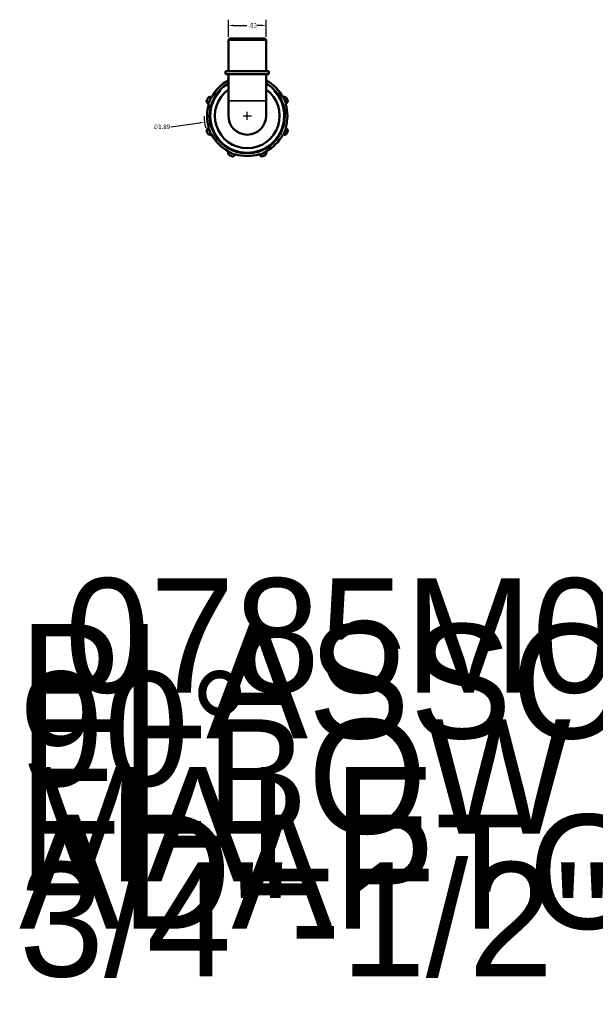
# Model space of a CAD drawing. Header units: inches. Extents: x 0 to 29.2, y -8.3 to 19.8.
# Tile 1 of 3: x 0 to 12.6, y -8.3 to 13.2. Entities that reach past the tile are written whole.
import ezdxf
from ezdxf.enums import TextEntityAlignment as Align

# ---------------------------------------------------------------- set-up
doc = ezdxf.new("R2018")
doc.units = ezdxf.units.IN
doc.header["$MEASUREMENT"] = 0
for name, color, linetype, lineweight in [('Dimension (ANSI)', 7, 'Continuous', 25), ('Title (ANSI)', 7, 'Continuous', 50), ('Visible (ANSI)', 7, 'Continuous', 50), ('Visible Narrow (ANSI)', 7, 'Continuous', 35)]:
    doc.layers.add(name, color=color, linetype=linetype, lineweight=lineweight)
doc.styles.add('Note Text (ANSI)', font='tahoma.ttf')
doc.styles.get("Standard").update_dxf_attribs({"font": 'tahoma.ttf'})
doc.dimstyles.new('Default (ANSI)', dxfattribs={"dimtxt": 0.094488, "dimasz": 0.098425, "dimexe": 0.125, "dimexo": 0.0625, "dimgap": 0.031496, "dimtad": 0, "dimtih": 1, "dimtoh": 1, "dimrnd": 1e-08, "dimzin": 4, "dimdsep": 46, "dimtxsty": 'Note Text (ANSI)', "dimcen": 0.09, "dimdle": 0.393701, "dimclrd": 256, "dimclre": 256, "dimclrt": 5, "dimadec": 0, "dimazin": 1, "dimtfac": 1, "dimtofl": 0, "dimtmove": 0, "dimatfit": 3, "dimfxl": 1, "dimtolj": 1, "dimtzin": 4, "dimlwd": -1, "dimlwe": -1, "dimarcsym": 0})

# ---------------------------------------------------------------- blocks, each defined once
blk = doc.blocks.new('Title Blocks ANSI - Large')
at = {"layer": 'Title (ANSI)', "color": 5, "lineweight": 140, "true_color": 0x0000ff, "flags": 198}
blk.add_attdef('PART_NUMBER', text='', height=0.12, dxfattribs=at).set_placement((0.351, 0.871), align=Align.BOTTOM_LEFT)
at = {"layer": 'Title (ANSI)', "color": 5, "lineweight": 20, "true_color": 0x0000ff, "flags": 250}
blk.add_attdef('DESCRIPTION', text='', height=0.12, dxfattribs=at).set_placement((0.381, 0.479), align=Align.BOTTOM_LEFT)
blk = doc.blocks.new('*D6')
at = {"layer": 'Defpoints', "color": 0, "transparency": 16777216}
for p in [(5.402, 13.096), (4.577, 12.782), (5.402, 12.782)]:
    blk.add_point(p, dxfattribs=at)
at = {"layer": 'Dimension (ANSI)', "transparency": 16777216}
for p, q in [((4.577, 12.844), (4.577, 13.221)), ((5.402, 12.844), (5.402, 13.221)), ((4.676, 13.096), (4.985, 13.096)), ((5.304, 13.096), (5.21, 13.096))]:
    blk.add_line(p, q, dxfattribs=at)
for points in [[(4.676, 13.112), (4.676, 13.08), (4.577, 13.096)], [(5.304, 13.112), (5.304, 13.08), (5.402, 13.096)]]:
    blk.add_solid(points, dxfattribs=at)
at = {"layer": 'Dimension (ANSI)', "color": 5, "transparency": 16777216, "insert": (5.017, 13.145), "char_height": 0.0945, "attachment_point": 1, "style": 'Note Text (ANSI)'}
blk.add_mtext('\\A1;.83', dxfattribs=at)
blk = doc.blocks.new('*D14')
at = {"layer": 'Defpoints', "color": 0, "transparency": 16777216}
for p in [(5.925, 11.251), (4.054, 10.982)]:
    blk.add_point(p, dxfattribs=at)
at = {"layer": 'Dimension (ANSI)', "transparency": 16777216}
for p, q in [((4.99, 11.027), (4.99, 11.207)), ((4.9, 11.117), (5.08, 11.117)), ((3.317, 10.876), (3.957, 10.968))]:
    blk.add_line(p, q, dxfattribs=at)
blk.add_arc((4.99, 11.117), 0.945, 180.5936, 196.0026, dxfattribs=at)
blk.add_solid([(3.955, 10.985), (3.959, 10.952), (4.054, 10.982)], dxfattribs=at)
at = {"layer": 'Dimension (ANSI)', "color": 5, "transparency": 16777216, "insert": (2.941, 10.927), "char_height": 0.0945, "attachment_point": 1, "style": 'Note Text (ANSI)'}
blk.add_mtext('\\A1;∅1.89', dxfattribs=at)

msp = doc.modelspace()

# ---------------------------------------------------------------- linework, layer by layer
at = {"layer": 'Visible (ANSI)'}
for p, q in [((4.602, 12.807), (4.577, 12.782)), ((5.402, 12.782), (4.577, 12.782)), ((4.577, 12.097), (4.577, 12.782)), ((4.602, 12.807), (5.377, 12.807)), ((5.377, 12.807), (5.402, 12.782)), ((5.402, 12.097), (5.402, 12.782)), ((5.464, 12.097), (4.515, 12.097)), ((4.515, 12.026), (4.515, 12.097)), ((5.464, 12.026), (5.464, 12.097)), ((5.464, 12.026), (4.515, 12.026)), ((4.571, 11.921), (4.577, 11.909)), ((4.577, 12.026), (4.577, 11.447)), ((5.402, 12.026), (5.402, 11.447)), ((5.402, 11.909), (5.409, 11.921)), ((4.202, 11.527), (4.185, 11.536)), ((4.21, 11.522), (4.202, 11.527)), ((4.577, 11.447), (4.577, 11.117)), ((5.402, 11.117), (5.402, 11.447)), ((5.778, 11.527), (5.769, 11.522)), ((5.794, 11.536), (5.778, 11.527)), ((4.125, 11.389), (4.143, 11.384)), ((4.143, 11.384), (4.152, 11.381)), ((5.828, 11.381), (5.837, 11.384)), ((5.837, 11.384), (5.855, 11.389)), ((4.143, 10.849), (4.125, 10.844)), ((4.152, 10.852), (4.143, 10.849)), ((5.837, 10.849), (5.828, 10.852)), ((5.855, 10.844), (5.837, 10.849)), ((4.185, 10.698), (4.202, 10.706)), ((4.202, 10.706), (4.21, 10.711)), ((5.769, 10.711), (5.778, 10.706)), ((5.778, 10.706), (5.794, 10.698)), ((4.58, 10.329), (4.571, 10.312)), ((4.584, 10.337), (4.58, 10.329)), ((4.717, 10.251), (4.723, 10.269)), ((4.723, 10.269), (4.725, 10.278)), ((5.254, 10.278), (5.257, 10.269)), ((5.257, 10.269), (5.263, 10.251)), ((5.4, 10.329), (5.396, 10.337)), ((5.409, 10.312), (5.4, 10.329))]:
    msp.add_line(p, q, dxfattribs=at)
for radius, start, end in [(0.879, 117.993, 152.5), (0.879, 27.5, 62.007), (0.822, 120.1147, 59.8853), (0.709, 125.5921, 54.4079), (0.945, 154.792, 160.208), (0.888, 152.5, 162.5), (0.888, 17.5, 27.5), (0.945, 19.792, 25.208), (0.879, 162.5, 197.5), (0.879, 342.5, 17.5), (0.412, 180, 0), (0.945, 199.792, 205.208), (0.888, 197.5, 207.5), (0.888, 332.5, 342.5), (0.945, 334.792, 340.208), (0.879, 207.5, 242.5), (0.879, 297.5, 332.5), (0.888, 242.5, 252.5), (0.945, 244.792, 250.208), (0.879, 252.5, 287.5), (0.888, 287.5, 297.5), (0.945, 289.792, 295.208)]:
    msp.add_arc((4.99, 11.117), radius, start, end, dxfattribs=at)
for points, weights in [([(4.577, 11.941), (4.574, 11.931), (4.571, 11.921)], [1.01170272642, 1.00934651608, 1.00686773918]), ([(5.409, 11.921), (5.405, 11.931), (5.402, 11.941)], [1.00686773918, 1.00934651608, 1.01170272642]), ([(4.101, 11.437), (4.113, 11.413), (4.125, 11.389)], [1.01868333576, 1.01317193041, 1.00686773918]), ([(4.185, 11.536), (4.16, 11.527), (4.135, 11.519)], [1.00686773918, 1.01317193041, 1.01868333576]), ([(5.845, 11.519), (5.819, 11.527), (5.794, 11.536)], [1.01868333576, 1.01317193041, 1.00686773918]), ([(5.855, 11.389), (5.867, 11.413), (5.879, 11.437)], [1.00686773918, 1.01317193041, 1.01868333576]), ([(4.125, 10.844), (4.113, 10.821), (4.101, 10.797)], [1.00686773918, 1.01317193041, 1.01868333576]), ([(5.879, 10.797), (5.867, 10.821), (5.855, 10.844)], [1.01868333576, 1.01317193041, 1.00686773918]), ([(4.135, 10.714), (4.16, 10.706), (4.185, 10.698)], [1.01868333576, 1.01317193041, 1.00686773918]), ([(5.794, 10.698), (5.819, 10.706), (5.845, 10.714)], [1.00686773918, 1.01317193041, 1.01868333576]), ([(4.571, 10.312), (4.579, 10.287), (4.587, 10.262)], [1.00686773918, 1.01317193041, 1.01868333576]), ([(4.67, 10.227), (4.694, 10.24), (4.717, 10.251)], [1.01868333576, 1.01317193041, 1.00686773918]), ([(5.263, 10.251), (5.286, 10.24), (5.31, 10.227)], [1.00686773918, 1.01317193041, 1.01868333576]), ([(5.392, 10.262), (5.401, 10.287), (5.409, 10.312)], [1.01868333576, 1.01317193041, 1.00686773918])]:
    msp.add_rational_spline(points, weights, degree=2, dxfattribs=at)
at = {"layer": 'Visible Narrow (ANSI)'}
msp.add_line((4.582, 11.447), (5.397, 11.447), dxfattribs=at)
msp.add_arc((4.99, 11.117), 0.801, 135.8887, 44.1113, dxfattribs=at)

# ---------------------------------------------------------------- block references
ref = msp.add_blockref('Title Blocks ANSI - Large', (33.5, 1))
lines = msp.add_mtext('0785M0007005', dxfattribs={"layer": 'Title (ANSI)', "color": 5, "true_color": 0x0000ff, "insert": (1, 1), "char_height": 2.5, "width": 1, "attachment_point": 1, "line_spacing_factor": 0.25})
ref.add_attrib('PART_NUMBER', '', (1, 1), dxfattribs={"flags": 226}).embed_mtext(lines)
lines = msp.add_mtext("PLASSON 90° ELBOW MALE ADAPTOR 3/4''-1/2''M", dxfattribs={"layer": 'Title (ANSI)', "color": 5, "true_color": 0x0000ff, "insert": (0, 0), "char_height": 2.5, "width": 0.00755, "attachment_point": 1, "line_spacing_factor": 0.25})
ref.add_attrib('DESCRIPTION', '', (0, 0), dxfattribs={"flags": 160}).embed_mtext(lines)

# ---------------------------------------------------------------- dimensions: what is measured, and where the dimension line sits
at = {"layer": 'Dimension (ANSI)'}
dim = msp.add_linear_dim(base=(5.402243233, 13.095918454), p1=(4.577243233, 12.781856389), p2=(5.402243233, 12.781856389), dimstyle='Default (ANSI)', override={"dimgap": 0.031496, "dimtih": 0, "dimtoh": 0, "dimdec": 2, "dimtol": 0, "dimlim": 0, "dimtp": 0, "dimtm": 0, "dimtdec": 2, "dimatfit": 1}, dxfattribs=at)
dim.commit()
dim.dimension.update_dxf_attribs({"geometry": '*D6', "text_midpoint": (5.097735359, 13.095918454), "dimtype": 160})
dim = msp.add_diameter_dim_2p(p1=(5.925, 11.251), p2=(4.054, 10.982), dimstyle='Default (ANSI)', override={"dimgap": 0.031496, "dimdec": 2, "dimlfac": 1, "dimtol": 0, "dimlim": 0, "dimtp": 0, "dimtm": 0, "dimtdec": 2}, dxfattribs=at)
dim.commit()
dim.dimension.update_dxf_attribs({"geometry": '*D14', "text_midpoint": (3.317, 10.876), "dimtype": 163})

doc.saveas('drawing.dxf')
